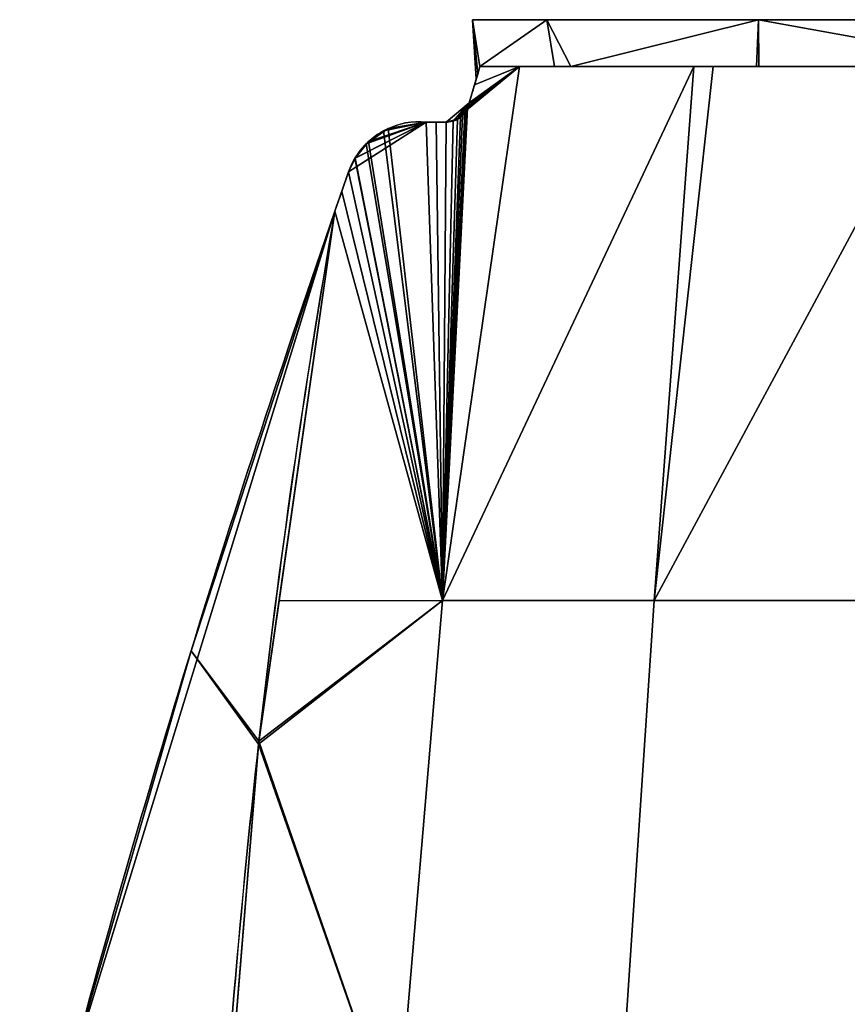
# Model space of a CAD drawing. Extents: x -18 to 409, y -107 to 420.
# Tile 12 of 16: x 18 to 120, y 298 to 420. Entities that reach past the tile are written whole.
import ezdxf

# ---------------------------------------------------------------- set-up
doc = ezdxf.new("R2010")
doc.units = 0
doc.header["$MEASUREMENT"] = 0
doc.layers.add('1', color=7, linetype='Continuous')

# ---------------------------------------------------------------- blocks, each defined once
blk = doc.blocks.new('UG_SURFACE_026')
at = {"layer": '1', "color": 253, "linetype": 'Continuous'}
for points in [[(74.86558, 414.204508, -14.840099), (74.591003, 413.27107, 0.011822), (73.950715, 419.999987)], [(74.398987, 412.618279, 10.398004), (74.86558, 414.204508, 14.840099), (73.950715, 419.999987)], [(73.950715, 419.999987), (74.591003, 413.27107, 0.011822), (74.398987, 412.618279, 10.398004)], [(83.147541, 419.999987, 46.235539), (73.950715, 419.999987), (74.86558, 414.204508, 14.840099)], [(74.86558, 414.204508, -14.840099), (73.950715, 419.999987), (83.147541, 419.999987, -46.235539)], [(74.86558, 414.204508, 14.840099), (84.084801, 414.204508, 45.957856), (83.147541, 419.999987, 46.235539)], [(83.147541, 419.999987, -46.235539), (84.084801, 414.204508, -45.957856), (74.86558, 414.204508, -14.840099)], [(86.132579, 414.204508, -52.869745), (84.084801, 414.204508, -45.957856), (83.147541, 419.999987, -46.235539)], [(83.147541, 419.999987, 46.235539), (84.084801, 414.204508, 45.957856), (86.132579, 414.204508, 52.869745)], [(109.337866, 419.999987, 85.432135), (83.147541, 419.999987, 46.235539), (86.132579, 414.204508, 52.869745)], [(86.132579, 414.204508, -52.869745), (83.147541, 419.999987, -46.235539), (109.337866, 419.999987, -85.432135)], [(86.132579, 414.204508, 52.869745), (109.107792, 414.204508, 85.201442), (109.337866, 419.999987, 85.432135)], [(109.337866, 419.999987, -85.432135), (109.107792, 414.204508, -85.201442), (86.132579, 414.204508, -52.869745)], [(109.107792, 414.204508, 85.201442), (109.368823, 414.204508, 85.389063), (109.337866, 419.999987, 85.432135)], [(109.337866, 419.999987, -85.432135), (109.368823, 414.204508, -85.389063), (109.107792, 414.204508, -85.201442)], [(141.315103, 414.204508, -108.350702), (109.368823, 414.204508, -85.389063), (109.337866, 419.999987, -85.432135)], [(141.315103, 414.204508, 108.350702), (148.534462, 419.999987, 111.62246), (109.337866, 419.999987, 85.432135)], [(109.337866, 419.999987, 85.432135), (109.368823, 414.204508, 85.389063), (141.315103, 414.204508, 108.350702)], [(109.337866, 419.999987, -85.432135), (148.534462, 419.999987, -111.62246), (141.315103, 414.204508, -108.350702)]]:
    blk.add_3dface(points, dxfattribs=at)
blk = doc.blocks.new('UG_SURFACE_047')
at = {"layer": '1', "color": 253, "linetype": 'Continuous'}
for points in [[(86.132579, 414.204508, -52.869745), (109.107792, 414.204508, -85.201442), (101.32052, 414.204508, -90.713024), (74.86558, 414.204508, -65.198384)], [(74.86558, 414.204508, -65.198384), (74.86558, 414.204508, -14.840099), (86.132579, 414.204508, -52.869745)], [(109.107792, 414.204508, -85.201442), (141.315103, 414.204508, -108.350702), (133.045912, 414.204508, -109.269977), (101.32052, 414.204508, -90.713024)], [(141.315103, 414.204508, -108.350702), (179.28344, 414.204508, -119.822644), (168.252483, 414.204508, -119.822644), (133.045912, 414.204508, -109.269977)]]:
    blk.add_3dface(points, dxfattribs=at)
blk = doc.blocks.new('UG_SURFACE_068')
at = {"layer": '1', "color": 253, "linetype": 'Continuous'}
for points in [[(69.433182, 407.317579, -60.648471), (68.216018, 407.317579, -58.990728), (68.216018, 407.317579, 58.990728), (69.433182, 407.317579, 60.648471)], [(69.433182, 407.317579, 60.648471), (70.67205, 407.317579, 62.290054), (69.433182, 407.317579, -60.648471)], [(70.67205, 407.317579, 62.290054), (70.67205, 407.317579, -62.290054), (69.433182, 407.317579, -60.648471)]]:
    blk.add_3dface(points, dxfattribs=at)
blk = doc.blocks.new('UG_SURFACE_089')
at = {"layer": '1', "color": 253, "linetype": 'Continuous'}
for points in [[(74.201085, 411.945492, 65.163754), (74.86558, 414.204508, 65.198384), (74.86558, 414.204508, 14.840099), (74.398987, 412.618279, 10.398004)], [(74.398987, 412.618279, 10.398004), (74.86558, 414.204508, -14.840099), (74.86558, 414.204508, -65.198384), (74.201085, 411.945492, -65.163754)], [(74.201085, 411.945492, -65.163754), (73.536642, 409.686655, -65.118127), (74.398987, 412.618279, 10.398004)], [(74.398987, 412.618279, 10.398004), (73.536642, 409.686655, 65.118127), (74.201085, 411.945492, 65.163754)], [(73.536642, 409.686655, -65.118127), (73.536642, 409.686655, 65.118127), (74.398987, 412.618279, 10.398004)]]:
    blk.add_3dface(points, dxfattribs=at)
blk = doc.blocks.new('UG_SURFACE_104')
at = {"layer": '1', "color": 253, "linetype": 'Continuous'}
for points in [[(70.67205, 407.317579, -62.290054), (70.67205, 407.317579), (73.536642, 409.686655)], [(70.67205, 407.317579, 62.290054), (71.547121, 407.451957, 63.376665), (73.536642, 409.686655)], [(73.536642, 409.686655), (70.67205, 407.317579), (70.67205, 407.317579, 62.290054)], [(73.536642, 409.686655), (72.09751, 407.689661, -63.997194), (70.67205, 407.317579, -62.290054)], [(73.536642, 409.686655), (71.547121, 407.451957, 63.376665), (72.463594, 407.932729, 64.376898)], [(73.536642, 409.686655), (72.690859, 408.129245, -64.59552), (72.09751, 407.689661, -63.997194)], [(73.536642, 409.686655), (72.463594, 407.932729, 64.376898), (73.013134, 408.4948, 64.87409)], [(73.217034, 408.809721, -65.02074), (72.690859, 408.129245, -64.59552), (73.536642, 409.686655)], [(73.536642, 409.686655), (73.013134, 408.4948, 64.87409), (73.334835, 409.044445, 65.08711)], [(73.536642, 409.686655), (73.45856, 409.373283, -65.128408), (73.217034, 408.809721, -65.02074)], [(73.334835, 409.044445, 65.08711), (73.536642, 409.686655, 65.118127), (73.536642, 409.686655)], [(73.536642, 409.686655), (73.536642, 409.686655, -65.118127), (73.45856, 409.373283, -65.128408)]]:
    blk.add_3dface(points, dxfattribs=at)
blk = doc.blocks.new('UG_SURFACE_115')
at = {"layer": '1', "color": 253, "linetype": 'Continuous'}
for points in [[(79.742037, 414.204508, -69.901519), (70.22354, 348.112643, -78.459553), (73.217034, 408.809721, -65.02074)], [(101.32052, 414.204508, -90.713024), (96.414231, 348.112643, -102.194987), (70.22354, 348.112643, -78.459553)], [(70.22354, 348.112643, -78.459553), (79.742037, 414.204508, -69.901519), (101.32052, 414.204508, -90.713024)], [(73.217034, 408.809721, -65.02074), (73.45856, 409.373283, -65.128408), (79.742037, 414.204508, -69.901519)], [(79.742037, 414.204508, -69.901519), (73.45856, 409.373283, -65.128408), (73.536642, 409.686655, -65.118127)], [(73.536642, 409.686655, -65.118127), (74.201085, 411.945492, -65.163754), (79.742037, 414.204508, -69.901519)], [(74.201085, 411.945492, -65.163754), (74.86558, 414.204508, -65.198384), (79.742037, 414.204508, -69.901519)], [(132.014692, 414.204508, -108.666785), (127.015844, 348.112643, -119.882971), (96.414231, 348.112643, -102.194987)], [(101.32052, 414.204508, -90.713024), (103.724867, 414.204508, -92.119381), (96.414231, 348.112643, -102.194987)], [(96.414231, 348.112643, -102.194987), (103.724867, 414.204508, -92.119381), (132.014692, 414.204508, -108.666785)], [(72.690859, 408.129245, -64.59552), (73.217034, 408.809721, -65.02074), (70.22354, 348.112643, -78.459553)], [(63.499175, 406.521499, -52.406657), (68.216018, 407.317579, -58.990728), (70.22354, 348.112643, -78.459553)], [(68.216018, 407.317579, -58.990728), (69.433182, 407.317579, -60.648471), (70.22354, 348.112643, -78.459553)], [(69.433182, 407.317579, -60.648471), (70.67205, 407.317579, -62.290054), (70.22354, 348.112643, -78.459553)], [(70.22354, 348.112643, -78.459553), (72.09751, 407.689661, -63.997194), (72.690859, 408.129245, -64.59552)], [(70.67205, 407.317579, -62.290054), (72.09751, 407.689661, -63.997194), (70.22354, 348.112643, -78.459553)], [(60.784012, 404.631466, -48.829433), (63.499175, 406.521499, -52.406657), (70.22354, 348.112643, -78.459553)], [(59.397195, 402.84732, -47.237433), (60.784012, 404.631466, -48.829433), (70.22354, 348.112643, -78.459553)], [(70.22354, 348.112643, -78.459553), (58.609545, 401.165217, -46.579741), (59.397195, 402.84732, -47.237433)], [(70.22354, 348.112643, -78.459553), (57.7567, 398.728311, -46.098329), (58.609545, 401.165217, -46.579741)], [(56.908771, 396.292746, -45.602784), (57.7567, 398.728311, -46.098329), (70.22354, 348.112643, -78.459553)], [(70.22354, 348.112643, -78.459553), (49.998228, 348.0407, -49.525477), (56.908771, 396.292746, -45.602784)], [(47.514193, 330.696225, -50.935514), (49.998228, 348.0407, -49.525477), (70.22354, 348.112643, -78.459553)], [(47.514193, 330.696225, -50.935514), (70.22354, 348.112643, -78.459553), (64.595014, 281.339288, -83.480954)], [(70.22354, 348.112643, -78.459553), (96.414231, 348.112643, -102.194987), (91.969319, 281.339288, -108.289041), (64.595014, 281.339288, -83.480954)], [(96.414231, 348.112643, -102.194987), (127.015844, 348.112643, -119.882971), (123.953879, 281.339288, -126.776382), (91.969319, 281.339288, -108.289041)], [(64.595014, 281.339288, -83.480954), (43.43164, 281.298518, -53.252932), (47.514193, 330.696225, -50.935514)]]:
    blk.add_3dface(points, dxfattribs=at)
blk = doc.blocks.new('UG_SURFACE_116')
at = {"layer": '1', "color": 253, "linetype": 'Continuous'}
for points in [[(57.7567, 398.728311, -46.098329), (56.908771, 396.292746, -45.602784), (58.609545, 401.165217)], [(58.609545, 401.165217), (56.908771, 396.292746, -45.602784), (56.908771, 396.292746, 45.602784)], [(56.908771, 396.292746, 45.602784), (57.7567, 398.728311, 46.098329), (58.609545, 401.165217)], [(57.7567, 398.728311, 46.098329), (58.609545, 401.165217, 46.579741), (58.609545, 401.165217)], [(58.609545, 401.165217), (58.609545, 401.165217, -46.579741), (57.7567, 398.728311, -46.098329)], [(39.110001, 341.881156, 55.706065), (56.908771, 396.292746, 45.602784), (23.288161, 286.862165)], [(39.110001, 341.881156, -55.706065), (23.288161, 286.862165), (56.908771, 396.292746, 45.602784)], [(56.908771, 396.292746, 45.602784), (56.908771, 396.292746, -45.602784), (39.110001, 341.881156, -55.706065)], [(39.110001, 341.881156, -55.706065), (23.288161, 286.862165, -64.687163), (23.288161, 286.862165)], [(23.288161, 286.862165), (23.288161, 286.862165, 64.687163), (39.110001, 341.881156, 55.706065)]]:
    blk.add_3dface(points, dxfattribs=at)
blk = doc.blocks.new('UG_SURFACE_132')
at = {"layer": '1', "color": 253, "linetype": 'Continuous'}
for points in [[(58.609545, 401.165217, 46.579741), (59.403352, 402.857602, 47.24367), (68.216018, 407.317579)], [(58.609545, 401.165217, -46.579741), (58.609545, 401.165217), (68.216018, 407.317579)], [(68.216018, 407.317579), (59.397195, 402.84732, -47.237433), (58.609545, 401.165217, -46.579741)], [(68.216018, 407.317579), (58.609545, 401.165217), (58.609545, 401.165217, 46.579741)], [(60.784012, 404.631466, -48.829433), (59.397195, 402.84732, -47.237433), (68.216018, 407.317579)], [(68.216018, 407.317579), (59.403352, 402.857602, 47.24367), (61.08978, 404.924899, 49.212545)], [(63.499175, 406.521499, -52.406657), (60.784012, 404.631466, -48.829433), (68.216018, 407.317579)], [(68.216018, 407.317579), (61.08978, 404.924899, 49.212545), (62.916771, 406.230271, 51.615238)], [(62.916771, 406.230271, 51.615238), (68.216018, 407.317579, 58.990728), (68.216018, 407.317579)], [(68.216018, 407.317579), (68.216018, 407.317579, -58.990728), (63.499175, 406.521499, -52.406657)]]:
    blk.add_3dface(points, dxfattribs=at)
blk = doc.blocks.new('UG_SURFACE_149')
at = {"layer": '1', "color": 253, "linetype": 'Continuous'}
for points in [[(47.472972, 330.330223, 50.958913), (56.908771, 396.292746, 45.602784), (39.110001, 341.881156, 55.706065)], [(42.005908, 263.777584, 54.062232), (47.472972, 330.330223, 50.958913), (39.110001, 341.881156, 55.706065), (23.288161, 286.862165, 64.687163)], [(23.288161, 286.862165, 64.687163), (20.375755, 266.836077, 66.340357), (28.912788, 255.737901, 61.494403), (42.005908, 263.777584, 54.062232)], [(20.375755, 266.836077, 66.340357), (17.892571, 246.752247, 67.74991), (28.912788, 255.737901, 61.494403)]]:
    blk.add_3dface(points, dxfattribs=at)
blk = doc.blocks.new('UG_SURFACE_151')
at = {"layer": '1', "color": 253, "linetype": 'Continuous'}
for points in [[(39.110001, 341.881156, -55.706065), (56.908771, 396.292746, -45.602784), (47.514193, 330.696225, -50.935514)], [(23.288161, 286.862165, -64.687163), (39.110001, 341.881156, -55.706065), (47.514193, 330.696225, -50.935514), (42.044483, 264.514327, -54.040335)], [(42.044483, 264.514327, -54.040335), (29.078566, 256.794989, -61.400302), (20.470383, 267.537564, -66.286646), (23.288161, 286.862165, -64.687163)], [(29.078566, 256.794989, -61.400302), (18.052289, 248.158857, -67.659251), (20.470383, 267.537564, -66.286646)]]:
    blk.add_3dface(points, dxfattribs=at)
blk = doc.blocks.new('UG_SURFACE_164')
at = {"layer": '1', "color": 253, "linetype": 'Continuous'}
for points in [[(73.950715, 419.999987), (83.147541, 419.999987, 46.235539), (241.00554, 419.999987, 111.62246)], [(241.00554, 419.999987, 111.62246), (109.337866, 419.999987, -85.432135), (83.147541, 419.999987, -46.235539), (73.950715, 419.999987)], [(241.00554, 419.999987, 111.62246), (83.147541, 419.999987, 46.235539), (109.337866, 419.999987, 85.432135)], [(109.337866, 419.999987, 85.432135), (148.534462, 419.999987, 111.62246), (194.769993, 419.999987, 120.819286), (241.00554, 419.999987, 111.62246)], [(241.00554, 419.999987, 111.62246), (148.534462, 419.999987, -111.62246), (109.337866, 419.999987, -85.432135)]]:
    blk.add_3dface(points, dxfattribs=at)
blk = doc.blocks.new('UG_SURFACE_167')
at = {"layer": '1', "color": 253, "linetype": 'Continuous'}
for points in [[(101.32052, 414.204508, 90.713024), (79.742037, 414.204508, 69.901519), (70.22354, 348.112643, 78.459553)], [(70.22354, 348.112643, 78.459553), (79.742037, 414.204508, 69.901519), (73.334835, 409.044445, 65.08711)], [(70.22354, 348.112643, 78.459553), (96.414231, 348.112643, 102.194987), (101.32052, 414.204508, 90.713024)], [(73.536642, 409.686655, 65.118127), (73.334835, 409.044445, 65.08711), (79.742037, 414.204508, 69.901519)], [(74.201085, 411.945492, 65.163754), (73.536642, 409.686655, 65.118127), (79.742037, 414.204508, 69.901519)], [(79.742037, 414.204508, 69.901519), (74.86558, 414.204508, 65.198384), (74.201085, 411.945492, 65.163754)], [(132.014692, 414.204508, 108.666785), (103.724867, 414.204508, 92.119381), (96.414231, 348.112643, 102.194987)], [(96.414231, 348.112643, 102.194987), (103.724867, 414.204508, 92.119381), (101.32052, 414.204508, 90.713024)], [(96.414231, 348.112643, 102.194987), (127.015844, 348.112643, 119.882971), (132.014692, 414.204508, 108.666785)], [(73.334835, 409.044445, 65.08711), (73.013134, 408.4948, 64.87409), (70.22354, 348.112643, 78.459553)], [(70.22354, 348.112643, 78.459553), (73.013134, 408.4948, 64.87409), (72.463594, 407.932729, 64.376898)], [(70.22354, 348.112643, 78.459553), (68.216018, 407.317579, 58.990728), (62.916771, 406.230271, 51.615238)], [(70.22354, 348.112643, 78.459553), (69.433182, 407.317579, 60.648471), (68.216018, 407.317579, 58.990728)], [(70.22354, 348.112643, 78.459553), (70.67205, 407.317579, 62.290054), (69.433182, 407.317579, 60.648471)], [(70.22354, 348.112643, 78.459553), (72.463594, 407.932729, 64.376898), (71.547121, 407.451957, 63.376665)], [(70.22354, 348.112643, 78.459553), (71.547121, 407.451957, 63.376665), (70.67205, 407.317579, 62.290054)], [(62.916771, 406.230271, 51.615238), (61.08978, 404.924899, 49.212545), (70.22354, 348.112643, 78.459553)], [(70.22354, 348.112643, 78.459553), (61.08978, 404.924899, 49.212545), (59.403352, 402.857602, 47.24367)], [(59.403352, 402.857602, 47.24367), (58.609545, 401.165217, 46.579741), (70.22354, 348.112643, 78.459553)], [(58.609545, 401.165217, 46.579741), (57.7567, 398.728311, 46.098329), (70.22354, 348.112643, 78.459553)], [(70.22354, 348.112643, 78.459553), (57.7567, 398.728311, 46.098329), (56.908771, 396.292746, 45.602784)], [(56.908771, 396.292746, 45.602784), (50.006215, 348.039269, 49.520943), (70.22354, 348.112643, 78.459553)], [(70.22354, 348.112643, 78.459553), (50.006215, 348.039269, 49.520943), (47.472972, 330.330223, 50.958913)], [(64.595014, 281.339288, 83.480954), (70.22354, 348.112643, 78.459553), (47.472972, 330.330223, 50.958913)], [(64.595014, 281.339288, 83.480954), (91.969319, 281.339288, 108.289041), (96.414231, 348.112643, 102.194987), (70.22354, 348.112643, 78.459553)], [(91.969319, 281.339288, 108.289041), (123.953879, 281.339288, 126.776382), (127.015844, 348.112643, 119.882971), (96.414231, 348.112643, 102.194987)], [(47.472972, 330.330223, 50.958913), (43.445092, 281.297326, 53.245295), (64.595014, 281.339288, 83.480954)]]:
    blk.add_3dface(points, dxfattribs=at)
blk = doc.blocks.new('UG_SURFACE_193')
at = {"layer": '1', "color": 253, "linetype": 'Continuous'}
for points in [[(86.132579, 414.204508, 52.869745), (74.86558, 414.204508, 14.840099), (74.86558, 414.204508, 65.198384)], [(74.86558, 414.204508, 65.198384), (101.32052, 414.204508, 90.713024), (109.107792, 414.204508, 85.201442), (86.132579, 414.204508, 52.869745)], [(101.32052, 414.204508, 90.713024), (133.045912, 414.204508, 109.269977), (141.315103, 414.204508, 108.350702), (109.107792, 414.204508, 85.201442)], [(133.045912, 414.204508, 109.269977), (168.252483, 414.204508, 119.822644), (179.28344, 414.204508, 119.822644), (141.315103, 414.204508, 108.350702)]]:
    blk.add_3dface(points, dxfattribs=at)

msp = doc.modelspace()

# ---------------------------------------------------------------- linework, layer by layer
at = {"layer": '1', "color": 43, "linetype": 'Continuous'}
for p, q in [((74.87, 414.2, -65.2), (74.87, 414.2, -14.84)), ((74.87, 414.2, 14.84), (74.87, 414.2, 65.2)), ((73.54, 409.69, -65.12), (73.54, 409.69, 65.12)), ((68.22, 407.32, -58.99), (68.22, 407.32, 58.99)), ((70.67, 407.32, -62.29), (70.67, 407.32, 62.29)), ((58.61, 401.17, -46.58), (58.61, 401.17, 46.58))]:
    msp.add_line(p, q, dxfattribs=at)
at = {"layer": '1', "color": 43, "linetype": 'Continuous', "extrusion": (1.034e-13, -1, 0)}
msp.add_arc((194.77, 0, -420), 120.82, 90, 270, dxfattribs=at)
at = {"layer": '1', "color": 43, "linetype": 'Continuous', "extrusion": (-1.033e-13, 1, 0)}
for centre, start, end in [((-194.77, -32.65, 414.2), 39.217, 80.1342), ((-194.77, 32.65, 414.2), 279.8658, 320.783)]:
    msp.add_arc(centre, 154.76, start, end, dxfattribs=at)
at = {"layer": '1', "color": 43, "linetype": 'Continuous', "extrusion": (0, -1, 0)}
for centre, radius, start, end in [((194.77, 0, -414.2), 120.82, 97.3644, 172.9446), ((194.77, 0, -414.2), 120.82, 187.0554, 262.6356), ((194.77, -32.65, -407.32), 156.25, 142.5817, 144.09), ((194.77, 32.65, -407.32), 156.25, 215.91, 217.4183)]:
    msp.add_arc(centre, radius, start, end, dxfattribs=at)
at = {"layer": '1', "color": 43, "linetype": 'Continuous', "extrusion": (0.493653, -1e-16, 0.869659)}
msp.add_arc((205.78, -979.26, 67.75), 971.15, 78.68684, 86.57632, dxfattribs=at)
at = {"layer": '1', "color": 43, "linetype": 'Continuous', "extrusion": (0.493653, 0, -0.869659)}
msp.add_arc((205.78, 979.26, 67.75), 971.15, 273.46722, 281.31316, dxfattribs=at)
at = {"layer": '1', "color": 43, "linetype": 'Continuous', "extrusion": (-0.959357, 0.282196, 9.92e-14)}
msp.add_ellipse((194.77, 821.83), major_axis=(-120.82, -410.74), ratio=0.282196, start_param=6.160045, end_param=6.406325, dxfattribs=at)
at = {"layer": '1', "color": 43, "linetype": 'Continuous', "extrusion": (-0.493653, 1e-16, 0.869659)}
msp.add_ellipse((1553.95, -123.53, 804.18), major_axis=(1584.72, 0, 899.55), ratio=0.869659, start_param=2.807387, end_param=2.879641, dxfattribs=at)
at = {"layer": '1', "color": 43, "linetype": 'Continuous', "extrusion": (-0.493653, 0, -0.869659)}
msp.add_ellipse((1553.95, -123.53, -804.18), major_axis=(-1584.72, 0, 899.55), ratio=0.869659, start_param=0.261951, end_param=0.334206, dxfattribs=at)
at = {"layer": '1', "color": 43, "linetype": 'Continuous'}
for points in [[(73.54, 409.69, -65.12), (73.98, 411.19, -65.15), (74.42, 412.7, -65.18), (74.87, 414.2, -65.2)], [(74.87, 414.2, 65.2), (74.42, 412.7, 65.18), (73.98, 411.19, 65.15), (73.54, 409.69, 65.12)], [(56.91, 396.29, -45.6), (57.47, 397.92, -45.94), (58.04, 399.54, -46.26), (58.61, 401.17, -46.58)], [(58.61, 401.17, 46.58), (58.04, 399.54, 46.26), (57.47, 397.92, 45.94), (56.91, 396.29, 45.6)]]:
    msp.add_open_spline(points, degree=3, dxfattribs=at)
for points, knots in [([(70.67, 407.32, -62.29), (71.19, 407.32, -62.97), (71.74, 407.44, -63.63), (72.82, 408.16, -64.75), (73.37, 408.84, -65.21), (73.54, 409.69, -65.12)], [0, 0, 0, 0, 0.5, 0.5, 1, 1, 1, 1]), ([(73.54, 409.69, 65.12), (73.49, 409.47, 65.14), (73.42, 409.25, 65.13), (73.33, 409.04, 65.09), (73.25, 408.84, 65.04), (73.13, 408.66, 64.97), (73.01, 408.49, 64.87), (72.85, 408.27, 64.74), (72.66, 408.08, 64.57), (72.46, 407.93, 64.38), (72.17, 407.7, 64.08), (71.85, 407.55, 63.73), (71.55, 407.45, 63.38), (71.25, 407.36, 63.03), (70.96, 407.32, 62.66), (70.67, 407.32, 62.29)], [0, 0, 0, 0, 0.131751, 0.131751, 0.131751, 0.26261, 0.26261, 0.26261, 0.444353, 0.444353, 0.444353, 0.726481, 0.726481, 0.726481, 1, 1, 1, 1]), ([(58.61, 401.17, -46.58), (59.1, 402.57, -46.85), (59.85, 403.65, -47.68), (61.42, 405.31, -49.61), (62.25, 405.89, -50.71), (64.78, 407.2, -54.15), (66.5, 407.48, -56.56), (68.22, 407.32, -58.99)], [0, 0, 0, 0, 0.25, 0.25, 0.5, 0.5, 1, 1, 1, 1]), ([(68.22, 407.32, 58.99), (66.5, 407.48, 56.56), (64.8, 407.2, 54.17), (62.26, 405.89, 50.72), (61.42, 405.3, 49.61), (59.85, 403.66, 47.69), (59.1, 402.57, 46.85), (58.61, 401.17, 46.58)], [0, 0, 0, 0, 0.5, 0.5, 0.75, 0.75, 1, 1, 1, 1])]:
    msp.add_open_spline(points, degree=3, knots=knots, dxfattribs=at)

# ---------------------------------------------------------------- block references
for name in ['UG_SURFACE_026', 'UG_SURFACE_164', 'UG_SURFACE_167', 'UG_SURFACE_115', 'UG_SURFACE_089', 'UG_SURFACE_047', 'UG_SURFACE_193', 'UG_SURFACE_104', 'UG_SURFACE_132', 'UG_SURFACE_068', 'UG_SURFACE_116', 'UG_SURFACE_149', 'UG_SURFACE_151']:
    msp.add_blockref(name, (0, 0))

doc.saveas('drawing.dxf')
